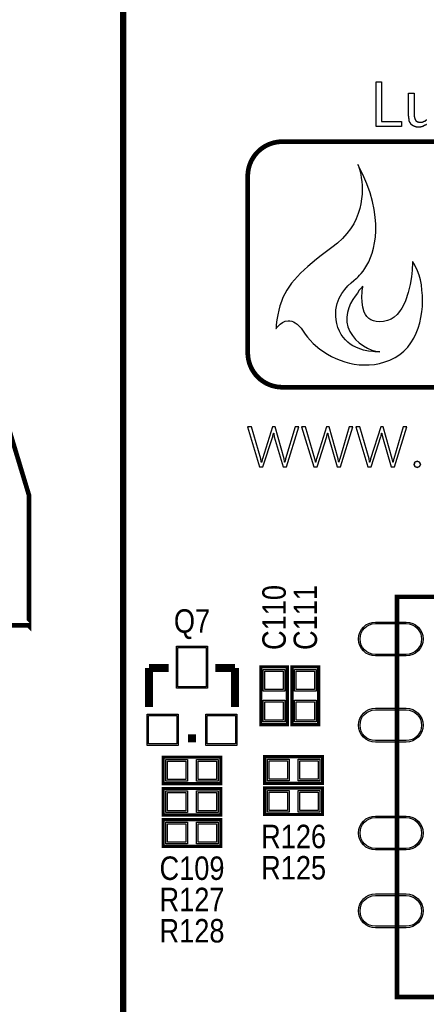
# Model space of a CAD drawing. Extents: x -13 to 137, y 0 to 99.
# Tile 6 of 14: x 86 to 99, y 17 to 49. Entities that reach past the tile are written whole.
import ezdxf
from ezdxf.enums import TextEntityAlignment as Align

# ---------------------------------------------------------------- set-up
doc = ezdxf.new("R2010")
doc.units = 0
for name, color, linetype in [('BG_SILKSCREEN_TOP', 40, 'CONTINUOUS'), ('PG_SILKSCREEN_TOP', 7, 'CONTINUOUS'), ('PIN_SOLDERMASK_TOP', 200, 'CONTINUOUS'), ('PIN_TOP', 92, 'CONTINUOUS'), ('RD_SILKSCREEN_TOP', 6, 'CONTINUOUS')]:
    doc.layers.add(name, color=color, linetype=linetype)

msp = doc.modelspace()

# ---------------------------------------------------------------- linework, layer by layer
at = {"layer": 'BG_SILKSCREEN_TOP'}
for points in [[(97.423732, 45.282358), (97.423732, 46.739302), (97.603056, 46.739302), (97.603056, 45.44187), (98.2472, 45.44187), (98.2472, 45.282358)], [(94.73692, 38.94328), (94.79788, 38.90772), (94.85884, 38.86454), (94.9198, 38.80358), (94.98584, 38.72992), (95.05188, 38.63848), (95.11538, 38.53688), (95.19412, 38.43782), (95.28556, 38.3413), (95.38208, 38.2397), (95.59544, 38.05682), (95.84436, 37.89172), (95.97644, 37.81806), (96.11614, 37.75202), (96.25838, 37.69106), (96.40824, 37.63772), (96.56064, 37.59962), (96.71304, 37.56406), (96.87306, 37.54628), (97.03562, 37.53866), (97.20072, 37.54374), (97.36836, 37.55898), (97.53854, 37.58946), (97.70618, 37.63772), (97.87382, 37.69868), (98.03892, 37.77742), (98.19132, 37.87902), (98.32594, 37.99078), (98.4504, 38.11778), (98.55454, 38.25748), (98.64598, 38.40734), (98.72472, 38.56736), (98.79076, 38.73246), (98.84156, 38.90264), (98.87966, 39.08298), (98.91268, 39.26078), (98.92792, 39.43858), (98.933, 39.624), (98.933, 39.79672), (98.91522, 39.97198), (98.8949, 40.13708), (98.86442, 40.29964), (98.82378, 40.45204), (98.77298, 40.59174), (98.71456, 40.71874), (98.6536, 40.83558), (98.61804, 40.88384), (98.61042, 40.89654), (98.60534, 40.90162), (98.60534, 40.87876), (98.60534, 40.84066), (98.6028, 40.78478), (98.59772, 40.7035), (98.59264, 40.61206), (98.58502, 40.513), (98.57232, 40.3987), (98.5266, 40.14978), (98.46564, 39.88816), (98.37928, 39.62654), (98.3234, 39.50208), (98.25736, 39.3827), (98.18624, 39.27856), (98.10496, 39.17696), (98.00844, 39.09568), (97.90938, 39.02964), (97.79, 38.98138), (97.663, 38.9509), (97.54108, 38.9382), (97.42932, 38.94582), (97.33788, 38.96868), (97.25406, 39.00424), (97.18294, 39.0525), (97.12198, 39.11346), (97.07626, 39.17696), (97.0407, 39.25316), (96.98736, 39.41318), (96.96704, 39.58336), (96.96196, 39.74846), (96.96958, 39.89832), (96.97466, 39.95928), (96.98228, 40.01008), (96.99244, 40.05072), (96.99752, 40.0812), (96.99752, 40.0939), (96.97466, 40.07358), (96.93656, 40.02786), (96.87814, 39.96436), (96.81464, 39.87546), (96.73844, 39.7764), (96.66478, 39.6621), (96.5962, 39.53256), (96.53778, 39.39286), (96.4946, 39.243), (96.4692, 39.08552), (96.4692, 38.93058), (96.50222, 38.77818), (96.56572, 38.62832), (96.65208, 38.4937), (96.75622, 38.3667), (96.87814, 38.25748), (97.01022, 38.16096), (97.14484, 38.08476), (97.28454, 38.02126), (97.41662, 37.98316), (97.54108, 37.96538), (97.53854, 37.96538), (97.51568, 37.9603), (97.48012, 37.9603), (97.43694, 37.9603), (97.3836, 37.96538), (97.32264, 37.97046), (97.1804, 37.98824), (97.01784, 38.02126), (96.84258, 38.07968), (96.66986, 38.16096), (96.5835, 38.21938), (96.50222, 38.28034), (96.42602, 38.354), (96.3549, 38.43782), (96.28886, 38.5318), (96.23298, 38.63848), (96.18472, 38.75532), (96.14916, 38.88232), (96.12884, 39.00424), (96.11614, 39.12108), (96.11106, 39.2303), (96.11868, 39.33444), (96.13392, 39.43604), (96.15424, 39.53256), (96.22028, 39.70528), (96.30664, 39.85768), (96.40316, 39.99484), (96.50222, 40.11168), (96.6089, 40.2082), (96.70034, 40.28694), (96.774, 40.3479), (96.80448, 40.36822), (96.84258, 40.40378), (96.8883, 40.45204), (96.9391, 40.513), (97.00006, 40.58666), (97.06102, 40.67556), (97.12198, 40.7797), (97.18294, 40.89146), (97.24136, 41.02354), (97.29216, 41.16832), (97.34042, 41.32834), (97.37598, 41.5036), (97.40646, 41.69156), (97.41916, 41.89222), (97.41662, 42.10812), (97.39884, 42.3418), (97.36328, 42.58818), (97.3074, 42.85234), (97.22866, 43.12666), (97.12198, 43.41876), (96.99244, 43.72864), (96.83496, 44.05122), (96.84766, 44.01058), (96.86544, 43.96232), (96.88322, 43.89882), (96.901, 43.82008), (96.92386, 43.72356), (96.9391, 43.61942), (96.95688, 43.4975), (96.96704, 43.3705), (96.96958, 43.2308), (96.96704, 43.08602), (96.9518, 42.93362), (96.93148, 42.77614), (96.89592, 42.61612), (96.84258, 42.45356), (96.77908, 42.28846), (96.69526, 42.1259), (96.5962, 41.9608), (96.47428, 41.80332), (96.3295, 41.64584), (96.1644, 41.49852), (95.98152, 41.35374), (95.80626, 41.21912), (95.64116, 41.09212), (95.48622, 40.9702), (95.34398, 40.85336), (95.20936, 40.73906), (95.08236, 40.6273), (94.96806, 40.51808), (94.86392, 40.40886), (94.67596, 40.19042), (94.51848, 39.9669), (94.39656, 39.72814), (94.34576, 39.59606), (94.2975, 39.46144), (94.25686, 39.32174), (94.22638, 39.16934), (94.20098, 39.00932), (94.17812, 38.8366), (94.1705, 38.74516), (94.16542, 38.72484), (94.16542, 38.71976), (94.1705, 38.72484), (94.1959, 38.75532), (94.23908, 38.80358), (94.30004, 38.85946), (94.37878, 38.9128), (94.46768, 38.95598), (94.56674, 38.97376), (94.62262, 38.97376), (94.68104, 38.96106)], [(94.68104, 38.96106), (94.73692, 38.94328), (94.79788, 38.90772), (94.85884, 38.86454), (94.9198, 38.80358), (94.98584, 38.72992), (95.05188, 38.63848), (95.11538, 38.53688), (95.19412, 38.43782), (95.28556, 38.3413), (95.38208, 38.2397), (95.59544, 38.05682), (95.84436, 37.89172), (95.97644, 37.81806), (96.11614, 37.75202), (96.25838, 37.69106), (96.40824, 37.63772), (96.56064, 37.59962), (96.71304, 37.56406), (96.87306, 37.54628), (97.03562, 37.53866), (97.20072, 37.54374), (97.36836, 37.55898), (97.53854, 37.58946), (97.70618, 37.63772), (97.87382, 37.69868), (98.03892, 37.77742), (98.19132, 37.87902), (98.32594, 37.99078), (98.4504, 38.11778), (98.55454, 38.25748), (98.64598, 38.40734), (98.72472, 38.56736), (98.79076, 38.73246), (98.84156, 38.90264), (98.87966, 39.08298), (98.91268, 39.26078), (98.92792, 39.43858), (98.933, 39.624), (98.933, 39.79672), (98.91522, 39.97198), (98.8949, 40.13708), (98.86442, 40.29964), (98.82378, 40.45204), (98.77298, 40.59174), (98.71456, 40.71874), (98.6536, 40.83558), (98.61804, 40.88384), (98.61042, 40.89654), (98.60534, 40.90162), (98.60534, 40.87876), (98.60534, 40.84066), (98.6028, 40.78478), (98.59772, 40.7035), (98.59264, 40.61206), (98.58502, 40.513), (98.57232, 40.3987), (98.5266, 40.14978), (98.46564, 39.88816), (98.37928, 39.62654), (98.3234, 39.50208), (98.25736, 39.3827), (98.18624, 39.27856), (98.10496, 39.17696), (98.00844, 39.09568), (97.90938, 39.02964), (97.79, 38.98138), (97.663, 38.9509), (97.54108, 38.9382), (97.42932, 38.94582), (97.33788, 38.96868), (97.25406, 39.00424), (97.18294, 39.0525), (97.12198, 39.11346), (97.07626, 39.17696), (97.0407, 39.25316), (96.98736, 39.41318), (96.96704, 39.58336), (96.96196, 39.74846), (96.96958, 39.89832), (96.97466, 39.95928), (96.98228, 40.01008), (96.99244, 40.05072), (96.99752, 40.0812), (96.99752, 40.0939), (96.97466, 40.07358), (96.93656, 40.02786), (96.87814, 39.96436), (96.81464, 39.87546), (96.73844, 39.7764), (96.66478, 39.6621), (96.5962, 39.53256), (96.53778, 39.39286), (96.4946, 39.243), (96.4692, 39.08552), (96.4692, 38.93058), (96.50222, 38.77818), (96.56572, 38.62832), (96.65208, 38.4937), (96.75622, 38.3667), (96.87814, 38.25748), (97.01022, 38.16096), (97.14484, 38.08476), (97.28454, 38.02126), (97.41662, 37.98316), (97.54108, 37.96538), (97.53854, 37.96538), (97.51568, 37.9603), (97.48012, 37.9603), (97.43694, 37.9603), (97.3836, 37.96538), (97.32264, 37.97046), (97.1804, 37.98824), (97.01784, 38.02126), (96.84258, 38.07968), (96.66986, 38.16096), (96.5835, 38.21938), (96.50222, 38.28034), (96.42602, 38.354), (96.3549, 38.43782), (96.28886, 38.5318), (96.23298, 38.63848), (96.18472, 38.75532), (96.14916, 38.88232), (96.12884, 39.00424), (96.11614, 39.12108), (96.11106, 39.2303), (96.11868, 39.33444), (96.13392, 39.43604), (96.15424, 39.53256), (96.22028, 39.70528), (96.30664, 39.85768), (96.40316, 39.99484), (96.50222, 40.11168), (96.6089, 40.2082), (96.70034, 40.28694), (96.774, 40.3479), (96.80448, 40.36822), (96.84258, 40.40378), (96.8883, 40.45204), (96.9391, 40.513), (97.00006, 40.58666), (97.06102, 40.67556), (97.12198, 40.7797), (97.18294, 40.89146), (97.24136, 41.02354), (97.29216, 41.16832), (97.34042, 41.32834), (97.37598, 41.5036), (97.40646, 41.69156), (97.41916, 41.89222), (97.41662, 42.10812), (97.39884, 42.3418), (97.36328, 42.58818), (97.3074, 42.85234), (97.22866, 43.12666), (97.12198, 43.41876), (96.99244, 43.72864), (96.83496, 44.05122), (96.84766, 44.01058), (96.86544, 43.96232), (96.88322, 43.89882), (96.901, 43.82008), (96.92386, 43.72356), (96.9391, 43.61942), (96.95688, 43.4975), (96.96704, 43.3705), (96.96958, 43.2308), (96.96704, 43.08602), (96.9518, 42.93362), (96.93148, 42.77614), (96.89592, 42.61612), (96.84258, 42.45356), (96.77908, 42.28846), (96.69526, 42.1259), (96.5962, 41.9608), (96.47428, 41.80332), (96.3295, 41.64584), (96.1644, 41.49852), (95.98152, 41.35374), (95.80626, 41.21912), (95.64116, 41.09212), (95.48622, 40.9702), (95.34398, 40.85336), (95.20936, 40.73906), (95.08236, 40.6273), (94.96806, 40.51808), (94.86392, 40.40886), (94.67596, 40.19042), (94.51848, 39.9669), (94.39656, 39.72814), (94.34576, 39.59606), (94.2975, 39.46144), (94.25686, 39.32174), (94.22638, 39.16934), (94.20098, 39.00932), (94.17812, 38.8366), (94.1705, 38.74516), (94.16542, 38.72484), (94.16542, 38.71976), (94.1705, 38.72484), (94.1959, 38.75532), (94.23908, 38.80358), (94.30004, 38.85946), (94.37878, 38.9128), (94.46768, 38.95598), (94.56674, 38.97376), (94.62262, 38.97376)], [(93.6752, 34.4932), (93.37548, 35.52952), (93.24594, 35.52952), (93.6371, 34.22904), (93.74632, 34.22904), (94.06382, 35.21202), (94.0689, 35.2298), (94.08922, 35.3187), (94.09684, 35.3187), (94.09938, 35.29838), (94.11462, 35.20948), (94.3991, 34.22904), (94.50832, 34.22904), (94.90964, 35.52952), (94.78772, 35.52952), (94.48038, 34.4932), (94.4753, 34.47288), (94.46006, 34.38398), (94.4499, 34.38398), (94.44736, 34.40176), (94.43212, 34.4932), (94.13748, 35.52952), (94.05874, 35.52952), (93.72854, 34.4932), (93.72092, 34.47288), (93.70568, 34.38398), (93.69298, 34.38398), (93.69044, 34.40176)], [(93.69044, 34.40176), (93.6752, 34.4932), (93.37548, 35.52952), (93.24594, 35.52952), (93.6371, 34.22904), (93.74632, 34.22904), (94.06382, 35.21202), (94.0689, 35.2298), (94.08922, 35.3187), (94.09684, 35.3187), (94.09938, 35.29838), (94.11462, 35.20948), (94.3991, 34.22904), (94.50832, 34.22904), (94.90964, 35.52952), (94.78772, 35.52952), (94.48038, 34.4932), (94.4753, 34.47288), (94.46006, 34.38398), (94.4499, 34.38398), (94.44736, 34.40176), (94.43212, 34.4932), (94.13748, 35.52952), (94.05874, 35.52952), (93.72854, 34.4932), (93.72092, 34.47288), (93.70568, 34.38398), (93.69298, 34.38398)], [(95.43288, 34.4932), (95.13062, 35.52952), (95.00362, 35.52952), (95.39478, 34.22904), (95.504, 34.22904), (95.8215, 35.21202), (95.82658, 35.2298), (95.8469, 35.3187), (95.85198, 35.3187), (95.85452, 35.29838), (95.8723, 35.20948), (96.15678, 34.22904), (96.266, 34.22904), (96.66986, 35.52952), (96.54794, 35.52952), (96.2406, 34.4932), (96.23298, 34.47288), (96.21774, 34.38398), (96.20758, 34.38398), (96.20504, 34.40176), (96.1898, 34.4932), (95.89516, 35.52952), (95.81642, 35.52952), (95.48622, 34.4932), (95.4786, 34.47288), (95.46082, 34.38398), (95.45066, 34.38398), (95.45066, 34.40176)], [(95.45066, 34.40176), (95.43288, 34.4932), (95.13062, 35.52952), (95.00362, 35.52952), (95.39478, 34.22904), (95.504, 34.22904), (95.8215, 35.21202), (95.82658, 35.2298), (95.8469, 35.3187), (95.85198, 35.3187), (95.85452, 35.29838), (95.8723, 35.20948), (96.15678, 34.22904), (96.266, 34.22904), (96.66986, 35.52952), (96.54794, 35.52952), (96.2406, 34.4932), (96.23298, 34.47288), (96.21774, 34.38398), (96.20758, 34.38398), (96.20504, 34.40176), (96.1898, 34.4932), (95.89516, 35.52952), (95.81642, 35.52952), (95.48622, 34.4932), (95.4786, 34.47288), (95.46082, 34.38398), (95.45066, 34.38398)], [(97.1931, 34.4932), (96.89084, 35.52952), (96.7613, 35.52952), (97.15246, 34.22904), (97.26168, 34.22904), (97.57918, 35.21202), (97.58426, 35.2298), (97.60458, 35.3187), (97.6122, 35.3187), (97.61474, 35.29838), (97.63252, 35.20948), (97.91446, 34.22904), (98.02368, 34.22904), (98.425, 35.52952), (98.30562, 35.52952), (97.99574, 34.4932), (97.99066, 34.47288), (97.97542, 34.38398), (97.96526, 34.38398), (97.96272, 34.40176), (97.94748, 34.4932), (97.65284, 35.52952), (97.5741, 35.52952), (97.2439, 34.4932), (97.23882, 34.47288), (97.22104, 34.38398), (97.21088, 34.38398), (97.20834, 34.40176)], [(97.20834, 34.40176), (97.1931, 34.4932), (96.89084, 35.52952), (96.7613, 35.52952), (97.15246, 34.22904), (97.26168, 34.22904), (97.57918, 35.21202), (97.58426, 35.2298), (97.60458, 35.3187), (97.6122, 35.3187), (97.61474, 35.29838), (97.63252, 35.20948), (97.91446, 34.22904), (98.02368, 34.22904), (98.425, 35.52952), (98.30562, 35.52952), (97.99574, 34.4932), (97.99066, 34.47288), (97.97542, 34.38398), (97.96526, 34.38398), (97.96272, 34.40176), (97.94748, 34.4932), (97.65284, 35.52952), (97.5741, 35.52952), (97.2439, 34.4932), (97.23882, 34.47288), (97.22104, 34.38398), (97.21088, 34.38398)], [(98.83394, 34.23666), (98.86442, 34.31032), (98.83394, 34.38144), (98.76028, 34.40938), (98.68662, 34.38144), (98.65868, 34.31032), (98.68662, 34.23666), (98.76028, 34.20872)]]:
    msp.add_lwpolyline(points, close=True, dxfattribs=at)
for points in [[(99.059492, 45.351446), (99.049332, 45.351446), (99.049332, 45.341794), (99.039172, 45.341794), (99.039172, 45.331634), (99.019868, 45.331634), (99.019868, 45.321982), (99.009708, 45.321982), (99.009708, 45.311822), (98.989896, 45.311822), (98.989896, 45.30217), (98.970084, 45.30217), (98.970084, 45.29201), (98.950272, 45.29201), (98.950272, 45.282358), (98.920808, 45.282358), (98.920808, 45.272198), (98.880676, 45.272198), (98.880676, 45.262546), (98.731324, 45.262546), (98.731324, 45.272198), (98.6917, 45.272198), (98.6917, 45.282358), (98.661728, 45.282358), (98.661728, 45.29201), (98.641916, 45.29201), (98.641916, 45.30217), (98.622104, 45.30217), (98.622104, 45.311822), (98.612452, 45.311822), (98.612452, 45.321982), (98.59264, 45.321982), (98.59264, 45.331634), (98.58248, 45.331634), (98.58248, 45.341794), (98.572828, 45.341794), (98.572828, 45.351446), (98.562668, 45.351446), (98.562668, 45.361606), (98.553016, 45.361606), (98.553016, 45.381418), (98.542856, 45.381418), (98.542856, 45.40123), (98.533204, 45.40123), (98.533204, 45.410882), (98.523044, 45.410882), (98.523044, 45.430694), (98.513392, 45.430694), (98.513392, 45.460666), (98.503232, 45.460666), (98.503232, 45.49013), (98.49358, 45.49013), (98.49358, 45.539914), (98.48342, 45.539914), (98.48342, 45.619162), (98.473768, 45.619162), (98.473768, 46.362874), (98.662744, 46.362874), (98.662744, 45.600366), (98.672904, 45.600366), (98.672904, 45.550582), (98.683064, 45.550582), (98.683064, 45.521118), (98.692716, 45.521118), (98.692716, 45.501306), (98.702368, 45.501306), (98.702368, 45.481494), (98.712528, 45.481494), (98.712528, 45.471334), (98.722688, 45.471334), (98.722688, 45.461682), (98.73234, 45.461682), (98.73234, 45.451522), (98.752152, 45.451522), (98.752152, 45.44187), (98.761804, 45.44187), (98.761804, 45.43171), (98.801936, 45.43171), (98.801936, 45.422058), (98.929444, 45.422058), (98.929444, 45.43171), (98.958908, 45.43171), (98.958908, 45.44187), (98.97872, 45.44187), (98.97872, 45.451522), (98.998532, 45.451522), (98.998532, 45.461682), (99.018344, 45.461682), (99.018344, 45.471334), (99.028504, 45.471334), (99.028504, 45.481494), (99.038156, 45.481494), (99.038156, 45.491146), (99.048316, 45.491146), (99.048316, 45.501306), (99.068128, 45.501306)], [(98.65868, 34.31032), (98.68662, 34.38144)], [(98.68662, 34.23666), (98.65868, 34.31032)], [(98.68662, 34.38144), (98.76028, 34.40938)], [(98.76028, 34.20872), (98.68662, 34.23666)], [(98.76028, 34.40938), (98.83394, 34.38144)], [(98.83394, 34.23666), (98.76028, 34.20872)], [(98.83394, 34.38144), (98.86442, 34.31032)], [(98.86442, 34.31032), (98.83394, 34.23666)]]:
    msp.add_lwpolyline(points, dxfattribs=at)
at = {"layer": 'BG_SILKSCREEN_TOP', "const_width": 0.1524}
for points in [[(93.25102, 43.67022, -0.414214), (94.37116, 44.79036)], [(93.25102, 43.67022, -0.414214), (94.37116, 44.79036)], [(94.37116, 36.81476, -0.41265), (93.25102, 37.9349)], [(94.37116, 36.81476, -0.41265), (93.25102, 37.9349)]]:
    msp.add_lwpolyline(points, format="xyb", dxfattribs=at)
for points in [[(94.37116, 44.79036), (114.1476, 44.79036)], [(94.37116, 44.79036), (114.1476, 44.79036)], [(93.25102, 37.9349), (93.25102, 43.67022)], [(93.25102, 37.9349), (93.25102, 43.67022)], [(114.14506, 36.81476), (94.37116, 36.81476)], [(114.14506, 36.81476), (94.37116, 36.81476)]]:
    msp.add_lwpolyline(points, dxfattribs=at)
at = {"layer": 'PG_SILKSCREEN_TOP'}
for points, const_width in [([(119.201438, 54.568344), (119.201438, 8.219694), (89.201244, 8.219694), (89.201244, 54.56809), (89.201498, 54.568344), (89.201498, 60.868306)], 0.199898), ([(83.368896, 29.08554), (86.119208, 29.08554), (86.136988, 29.068014), (86.136988, 33.317942), (83.368896, 42.468038), (83.368896, 29.08554), (83.35137, 29.068014), (79.211678, 29.068014), (79.073248, 29.206444), (79.073248, 32.917892), (83.432396, 32.917892)], 0.150114), ([(110.301532, 17.00784), (98.101658, 17.00784), (98.101658, 30.007814), (110.301532, 30.007814), (110.301532, 17.00784)], 0.150114), ([(90.678, 27.6987), (90.043, 27.6987)], 0.254), ([(90.043, 27.6987), (90.043, 26.4287)], 0.254), ([(92.202, 27.6987), (92.837, 27.6987)], 0.254), ([(92.837, 27.6987), (92.837, 26.4287)], 0.254), ([(94.5388, 27.7368), (94.5388, 25.8572), (93.6752, 25.8572), (93.6752, 27.7368), (94.5388, 27.7368)], 0.1016), ([(95.5548, 27.7368), (95.5548, 25.8572), (94.6912, 25.8572), (94.6912, 27.7368), (95.5548, 27.7368)], 0.1016), ([(91.313, 25.4127), (91.567, 25.4127)], 0.254), ([(92.3798, 23.937976), (90.5002, 23.937976), (90.5002, 24.801576), (92.3798, 24.801576), (92.3798, 23.937976)], 0.1016), ([(93.8022, 24.8158), (95.6818, 24.8158), (95.6818, 23.9522), (93.8022, 23.9522), (93.8022, 24.8158)], 0.1016), ([(92.3798, 22.921976), (90.5002, 22.921976), (90.5002, 23.785576), (92.3798, 23.785576), (92.3798, 22.921976)], 0.1016), ([(93.8022, 23.7998), (95.6818, 23.7998), (95.6818, 22.9362), (93.8022, 22.9362), (93.8022, 23.7998)], 0.1016), ([(92.3798, 21.905976), (90.5002, 21.905976), (90.5002, 22.769576), (92.3798, 22.769576), (92.3798, 21.905976)], 0.1016)]:
    msp.add_lwpolyline(points, dxfattribs=dict(at, const_width=const_width))
at = {"layer": 'PIN_SOLDERMASK_TOP'}
for points in [[(97.401507, 29.187775), (98.401505, 29.187775, -1), (98.401505, 28.087701), (97.401507, 28.087701, -1)], [(97.401507, 26.387679), (98.401505, 26.387679, -1), (98.401505, 25.287605), (97.401507, 25.287605, -1)], [(97.401507, 22.887813), (98.401505, 22.887813, -1), (98.401505, 21.787739), (97.401507, 21.787739, -1)], [(97.401507, 20.357719), (98.401505, 20.357719, -1), (98.401505, 19.257645), (97.401507, 19.257645, -1)]]:
    msp.add_lwpolyline(points, format="xyb", close=True, dxfattribs=at)
for points in [[(90.932762, 27.039062), (90.932762, 28.409138), (91.947238, 28.409138), (91.947238, 27.039062)], [(93.75648, 27.647392), (94.45752, 27.647392), (94.45752, 26.946352), (93.75648, 26.946352)], [(94.77248, 27.647392), (95.47352, 27.647392), (95.47352, 26.946352), (94.77248, 26.946352)], [(93.75648, 26.647648), (94.45752, 26.647648), (94.45752, 25.946608), (93.75648, 25.946608)], [(94.77248, 26.647648), (95.47352, 26.647648), (95.47352, 25.946608), (94.77248, 25.946608)], [(89.980262, 25.184862), (89.980262, 26.199338), (90.994738, 26.199338), (90.994738, 25.184862)], [(91.885262, 25.184862), (91.885262, 26.199338), (92.899738, 26.199338), (92.899738, 25.184862)], [(91.290648, 24.720296), (91.290648, 24.019256), (90.589608, 24.019256), (90.589608, 24.720296)], [(92.290392, 24.720296), (92.290392, 24.019256), (91.589352, 24.019256), (91.589352, 24.720296)], [(93.891608, 24.03348), (93.891608, 24.73452), (94.592648, 24.73452), (94.592648, 24.03348)], [(94.891352, 24.03348), (94.891352, 24.73452), (95.592392, 24.73452), (95.592392, 24.03348)], [(91.290648, 23.704296), (91.290648, 23.003256), (90.589608, 23.003256), (90.589608, 23.704296)], [(92.290392, 23.704296), (92.290392, 23.003256), (91.589352, 23.003256), (91.589352, 23.704296)], [(93.891608, 23.01748), (93.891608, 23.71852), (94.592648, 23.71852), (94.592648, 23.01748)], [(94.891352, 23.01748), (94.891352, 23.71852), (95.592392, 23.71852), (95.592392, 23.01748)], [(91.290648, 22.688296), (91.290648, 21.987256), (90.589608, 21.987256), (90.589608, 22.688296)], [(92.290392, 22.688296), (92.290392, 21.987256), (91.589352, 21.987256), (91.589352, 22.688296)]]:
    msp.add_lwpolyline(points, close=True, dxfattribs=at)
at = {"layer": 'PIN_TOP'}
for points in [[(97.401507, 29.137737), (98.401505, 29.137737, -1), (98.401505, 28.137739), (97.401507, 28.137739, -1)], [(97.401507, 26.337641), (98.401505, 26.337641, -1), (98.401505, 25.337643), (97.401507, 25.337643, -1)], [(97.401507, 22.837775), (98.401505, 22.837775, -1), (98.401505, 21.837777), (97.401507, 21.837777, -1)], [(97.401507, 20.307681), (98.401505, 20.307681, -1), (98.401505, 19.307683), (97.401507, 19.307683, -1)]]:
    msp.add_lwpolyline(points, format="xyb", close=True, dxfattribs=at)
for points in [[(90.9828, 27.0891), (90.9828, 28.3591), (91.8972, 28.3591), (91.8972, 27.0891)], [(93.80728, 27.596592), (94.40672, 27.596592), (94.40672, 26.997152), (93.80728, 26.997152)], [(94.82328, 27.596592), (95.42272, 27.596592), (95.42272, 26.997152), (94.82328, 26.997152)], [(93.80728, 26.596848), (94.40672, 26.596848), (94.40672, 25.997408), (93.80728, 25.997408)], [(94.82328, 26.596848), (95.42272, 26.596848), (95.42272, 25.997408), (94.82328, 25.997408)], [(90.0303, 25.2349), (90.0303, 26.1493), (90.9447, 26.1493), (90.9447, 25.2349)], [(91.9353, 25.2349), (91.9353, 26.1493), (92.8497, 26.1493), (92.8497, 25.2349)], [(91.239848, 24.669496), (91.239848, 24.070056), (90.640408, 24.070056), (90.640408, 24.669496)], [(92.239592, 24.669496), (92.239592, 24.070056), (91.640152, 24.070056), (91.640152, 24.669496)], [(93.942408, 24.08428), (93.942408, 24.68372), (94.541848, 24.68372), (94.541848, 24.08428)], [(94.942152, 24.08428), (94.942152, 24.68372), (95.541592, 24.68372), (95.541592, 24.08428)], [(93.942408, 23.06828), (93.942408, 23.66772), (94.541848, 23.66772), (94.541848, 23.06828)], [(94.942152, 23.06828), (94.942152, 23.66772), (95.541592, 23.66772), (95.541592, 23.06828)], [(91.239848, 23.653496), (91.239848, 23.054056), (90.640408, 23.054056), (90.640408, 23.653496)], [(92.239592, 23.653496), (92.239592, 23.054056), (91.640152, 23.054056), (91.640152, 23.653496)], [(91.239848, 22.637496), (91.239848, 22.038056), (90.640408, 22.038056), (90.640408, 22.637496)], [(92.239592, 22.637496), (92.239592, 22.038056), (91.640152, 22.038056), (91.640152, 22.637496)]]:
    msp.add_lwpolyline(points, close=True, dxfattribs=at)

# ---------------------------------------------------------------- texts
at = {"layer": 'RD_SILKSCREEN_TOP', "width": 0.866667}
for s, p in [('C110', (94.488, 29.336746)), ('C111', (95.504, 29.336746))]:
    msp.add_text(s, height=0.762, rotation=90, dxfattribs=at).set_placement(p, align=Align.CENTER)
for s, p in [('Q7', (91.44, 28.8417)), ('R126', (94.742, 21.844)), ('C109', (91.44, 20.813776)), ('R125', (94.742, 20.828)), ('R127', (91.44, 19.797776)), ('R128', (91.44, 18.781776))]:
    msp.add_text(s, height=0.762, dxfattribs=at).set_placement(p, align=Align.CENTER)

doc.saveas('drawing.dxf')
